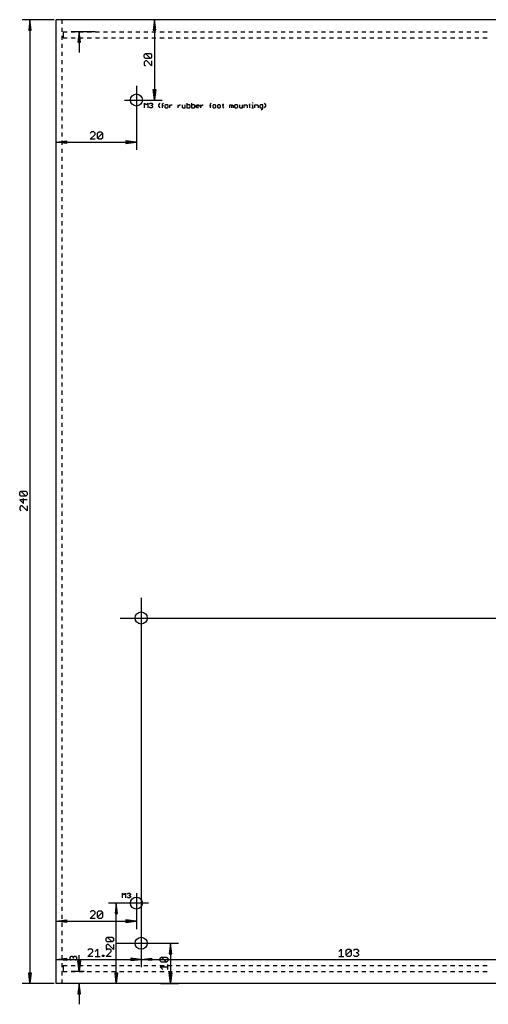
# Model space of a CAD drawing. Extents: x -279 to 630, y -428 to 126.
# Tile 10 of 14: x 331 to 448, y -285 to -40. Entities that reach past the tile are written whole.
import ezdxf

# ---------------------------------------------------------------- set-up
doc = ezdxf.new("R2010")
doc.units = 0
doc.layers.add('20', color=7, linetype='CONTINUOUS')
doc.layers.add('47', color=140, linetype='CONTINUOUS')

msp = doc.modelspace()

# ---------------------------------------------------------------- linework, layer by layer
at = {"layer": '20'}
for p, q in [((341.5, -40), (340, -40)), ((340, -280), (340, -40)), ((628.5, -40), (341.5, -40)), ((341.5, -41.0083), (341.5, -40)), ((341.5, -43.0167), (341.5, -42.0083)), ((341.5, -45.025), (341.5, -44.0167)), ((341.75, -43), (342.7605, -43)), ((341.75, -43), (341.75, -44.5)), ((343.7605, -43), (344.771, -43)), ((345.771, -43), (346.7815, -43)), ((347.7815, -43), (348.792, -43)), ((349.792, -43), (350.8024, -43)), ((351.8024, -43), (352.8129, -43)), ((353.8129, -43), (354.8234, -43)), ((355.8234, -43), (356.8339, -43)), ((357.8339, -43), (358.8444, -43)), ((359.8444, -43), (360.8549, -43)), ((361.8549, -43), (362.8654, -43)), ((363.8654, -43), (364.8759, -43)), ((365.8759, -43), (366.8864, -43)), ((367.8864, -43), (368.8969, -43)), ((369.8969, -43), (370.9073, -43)), ((371.9073, -43), (372.9178, -43)), ((373.9178, -43), (374.9283, -43)), ((375.9283, -43), (376.9388, -43)), ((377.9388, -43), (378.9493, -43)), ((379.9493, -43), (380.9598, -43)), ((381.9598, -43), (382.9703, -43)), ((383.9703, -43), (384.9808, -43)), ((385.9808, -43), (386.9913, -43)), ((387.9913, -43), (389.0017, -43)), ((390.0017, -43), (391.0122, -43)), ((392.0122, -43), (393.0227, -43)), ((394.0227, -43), (395.0332, -43)), ((396.0332, -43), (397.0437, -43)), ((398.0437, -43), (399.0542, -43)), ((400.0542, -43), (401.0647, -43)), ((402.0647, -43), (403.0752, -43)), ((404.0752, -43), (405.0857, -43)), ((406.0857, -43), (407.0962, -43)), ((408.0962, -43), (409.1066, -43)), ((410.1066, -43), (411.1171, -43)), ((412.1171, -43), (413.1276, -43)), ((414.1276, -43), (415.1381, -43)), ((416.1381, -43), (417.1486, -43)), ((418.1486, -43), (419.1591, -43)), ((420.1591, -43), (421.1696, -43)), ((422.1696, -43), (423.1801, -43)), ((424.1801, -43), (425.1906, -43)), ((426.1906, -43), (427.2011, -43)), ((428.2011, -43), (429.2115, -43)), ((430.2115, -43), (431.222, -43)), ((432.222, -43), (433.2325, -43)), ((434.2325, -43), (435.243, -43)), ((436.243, -43), (437.2535, -43)), ((438.2535, -43), (439.264, -43)), ((440.264, -43), (441.2745, -43)), ((442.2745, -43), (443.285, -43)), ((444.285, -43), (445.2955, -43)), ((446.2955, -43), (447.3059, -43)), ((341.5, -47.0333), (341.5, -46.025)), ((341.75, -44.5), (342.7605, -44.5)), ((343.7605, -44.5), (344.771, -44.5)), ((345.771, -44.5), (346.7815, -44.5)), ((347.7815, -44.5), (348.792, -44.5)), ((349.792, -44.5), (350.8024, -44.5)), ((351.8024, -44.5), (352.8129, -44.5)), ((353.8129, -44.5), (354.8234, -44.5)), ((355.8234, -44.5), (356.8339, -44.5)), ((357.8339, -44.5), (358.8444, -44.5)), ((359.8444, -44.5), (360.8549, -44.5)), ((361.8549, -44.5), (362.8654, -44.5)), ((363.8654, -44.5), (364.8759, -44.5)), ((365.8759, -44.5), (366.8864, -44.5)), ((367.8864, -44.5), (368.8969, -44.5)), ((369.8969, -44.5), (370.9073, -44.5)), ((371.9073, -44.5), (372.9178, -44.5)), ((373.9178, -44.5), (374.9283, -44.5)), ((375.9283, -44.5), (376.9388, -44.5)), ((377.9388, -44.5), (378.9493, -44.5)), ((379.9493, -44.5), (380.9598, -44.5)), ((381.9598, -44.5), (382.9703, -44.5)), ((383.9703, -44.5), (384.9808, -44.5)), ((385.9808, -44.5), (386.9913, -44.5)), ((387.9913, -44.5), (389.0017, -44.5)), ((390.0017, -44.5), (391.0122, -44.5)), ((392.0122, -44.5), (393.0227, -44.5)), ((394.0227, -44.5), (395.0332, -44.5)), ((396.0332, -44.5), (397.0437, -44.5)), ((398.0437, -44.5), (399.0542, -44.5)), ((400.0542, -44.5), (401.0647, -44.5)), ((402.0647, -44.5), (403.0752, -44.5)), ((404.0752, -44.5), (405.0857, -44.5)), ((406.0857, -44.5), (407.0962, -44.5)), ((408.0962, -44.5), (409.1066, -44.5)), ((410.1066, -44.5), (411.1171, -44.5)), ((412.1171, -44.5), (413.1276, -44.5)), ((414.1276, -44.5), (415.1381, -44.5)), ((416.1381, -44.5), (417.1486, -44.5)), ((418.1486, -44.5), (419.1591, -44.5)), ((420.1591, -44.5), (421.1696, -44.5)), ((422.1696, -44.5), (423.1801, -44.5)), ((424.1801, -44.5), (425.1906, -44.5)), ((426.1906, -44.5), (427.2011, -44.5)), ((428.2011, -44.5), (429.2115, -44.5)), ((430.2115, -44.5), (431.222, -44.5)), ((432.222, -44.5), (433.2325, -44.5)), ((434.2325, -44.5), (435.243, -44.5)), ((436.243, -44.5), (437.2535, -44.5)), ((438.2535, -44.5), (439.264, -44.5)), ((440.264, -44.5), (441.2745, -44.5)), ((442.2745, -44.5), (443.285, -44.5)), ((444.285, -44.5), (445.2955, -44.5)), ((446.2955, -44.5), (447.3059, -44.5)), ((341.5, -49.0417), (341.5, -48.0333)), ((341.5, -51.05), (341.5, -50.0417)), ((341.5, -53.0583), (341.5, -52.05)), ((341.5, -55.0667), (341.5, -54.0583)), ((341.5, -57.075), (341.5, -56.0667)), ((341.5, -59.0833), (341.5, -58.075)), ((341.5, -61.0917), (341.5, -60.0833)), ((341.5, -63.1), (341.5, -62.0917)), ((341.5, -65.1083), (341.5, -64.1)), ((341.5, -67.1167), (341.5, -66.1083)), ((341.5, -69.125), (341.5, -68.1167)), ((341.5, -71.1333), (341.5, -70.125)), ((341.5, -73.1417), (341.5, -72.1333)), ((341.5, -75.15), (341.5, -74.1417)), ((341.5, -77.1583), (341.5, -76.15)), ((341.5, -79.1667), (341.5, -78.1583)), ((341.5, -81.175), (341.5, -80.1667)), ((341.5, -83.1833), (341.5, -82.175)), ((341.5, -85.1917), (341.5, -84.1833)), ((341.5, -87.2), (341.5, -86.1917)), ((341.5, -89.2083), (341.5, -88.2)), ((341.5, -91.2167), (341.5, -90.2083)), ((341.5, -93.225), (341.5, -92.2167)), ((341.5, -95.2333), (341.5, -94.225)), ((341.5, -97.2417), (341.5, -96.2333)), ((341.5, -99.25), (341.5, -98.2417)), ((341.5, -101.2583), (341.5, -100.25)), ((341.5, -103.2667), (341.5, -102.2583)), ((341.5, -105.275), (341.5, -104.2667)), ((341.5, -107.2833), (341.5, -106.275)), ((341.5, -109.2917), (341.5, -108.2833)), ((341.5, -111.3), (341.5, -110.2917)), ((341.5, -113.3083), (341.5, -112.3)), ((341.5, -115.3167), (341.5, -114.3083)), ((341.5, -117.325), (341.5, -116.3167)), ((341.5, -119.3333), (341.5, -118.325)), ((341.5, -121.3417), (341.5, -120.3333)), ((341.5, -123.35), (341.5, -122.3417)), ((341.5, -125.3583), (341.5, -124.35)), ((341.5, -127.3667), (341.5, -126.3583)), ((341.5, -129.375), (341.5, -128.3667)), ((341.5, -131.3833), (341.5, -130.375)), ((341.5, -133.3917), (341.5, -132.3833)), ((341.5, -135.4), (341.5, -134.3917)), ((341.5, -137.4083), (341.5, -136.4)), ((341.5, -139.4167), (341.5, -138.4083)), ((341.5, -141.425), (341.5, -140.4167)), ((341.5, -143.4333), (341.5, -142.425)), ((341.5, -145.4417), (341.5, -144.4333)), ((341.5, -147.45), (341.5, -146.4417)), ((341.5, -149.4583), (341.5, -148.45)), ((341.5, -151.4667), (341.5, -150.4583)), ((341.5, -153.475), (341.5, -152.4667)), ((341.5, -155.4833), (341.5, -154.475)), ((341.5, -157.4917), (341.5, -156.4833)), ((341.5, -159.5), (341.5, -158.4917)), ((341.5, -161.5083), (341.5, -160.5)), ((341.5, -163.5167), (341.5, -162.5083)), ((341.5, -165.525), (341.5, -164.5167)), ((341.5, -167.5333), (341.5, -166.525)), ((341.5, -169.5417), (341.5, -168.5333)), ((341.5, -171.55), (341.5, -170.5417)), ((341.5, -173.5583), (341.5, -172.55)), ((341.5, -175.5667), (341.5, -174.5583)), ((341.5, -177.575), (341.5, -176.5667)), ((341.5, -179.5833), (341.5, -178.575)), ((341.5, -181.5917), (341.5, -180.5833)), ((341.5, -183.6), (341.5, -182.5917)), ((341.5, -185.6083), (341.5, -184.6)), ((341.5, -187.6167), (341.5, -186.6083)), ((341.5, -189.625), (341.5, -188.6167)), ((341.5, -191.6333), (341.5, -190.625)), ((341.5, -193.6417), (341.5, -192.6333)), ((341.5, -195.65), (341.5, -194.6417)), ((341.5, -197.6583), (341.5, -196.65)), ((341.5, -199.6667), (341.5, -198.6583)), ((341.5, -201.675), (341.5, -200.6667)), ((341.5, -203.6833), (341.5, -202.675)), ((341.5, -205.6917), (341.5, -204.6833)), ((341.5, -207.7), (341.5, -206.6917)), ((341.5, -209.7083), (341.5, -208.7)), ((341.5, -211.7167), (341.5, -210.7083)), ((341.5, -213.725), (341.5, -212.7167)), ((341.5, -215.7333), (341.5, -214.725)), ((341.5, -217.7417), (341.5, -216.7333)), ((341.5, -219.75), (341.5, -218.7417)), ((341.5, -221.7583), (341.5, -220.75)), ((341.5, -223.7667), (341.5, -222.7583)), ((341.5, -225.775), (341.5, -224.7667)), ((341.5, -227.7833), (341.5, -226.775)), ((341.5, -229.7917), (341.5, -228.7833)), ((341.5, -231.8), (341.5, -230.7917)), ((341.5, -233.8083), (341.5, -232.8)), ((341.5, -235.8167), (341.5, -234.8083)), ((341.5, -237.825), (341.5, -236.8167)), ((341.5, -239.8333), (341.5, -238.825)), ((341.5, -241.8417), (341.5, -240.8333)), ((341.5, -243.85), (341.5, -242.8417)), ((341.5, -245.8583), (341.5, -244.85)), ((341.5, -247.8667), (341.5, -246.8583)), ((341.5, -249.875), (341.5, -248.8667)), ((341.5, -251.8833), (341.5, -250.875)), ((341.5, -253.8917), (341.5, -252.8833)), ((341.5, -255.9), (341.5, -254.8917)), ((341.5, -257.9083), (341.5, -256.9)), ((341.5, -259.9167), (341.5, -258.9083)), ((341.5, -261.925), (341.5, -260.9167)), ((341.5, -263.9333), (341.5, -262.925)), ((341.5, -265.9417), (341.5, -264.9333)), ((341.5, -267.95), (341.5, -266.9417)), ((341.5, -269.9583), (341.5, -268.95)), ((341.5, -271.9667), (341.5, -270.9583)), ((341.5, -273.975), (341.5, -272.9667)), ((341.5, -275.9833), (341.5, -274.975)), ((341.5, -277.9917), (341.5, -276.9833)), ((341.75, -275.5), (342.7605, -275.5)), ((341.75, -275.5), (341.75, -277)), ((341.75, -277), (342.7605, -277)), ((343.7605, -275.5), (344.771, -275.5)), ((343.7605, -277), (344.771, -277)), ((345.771, -275.5), (346.7815, -275.5)), ((345.771, -277), (346.7815, -277)), ((347.7815, -275.5), (348.792, -275.5)), ((347.7815, -277), (348.792, -277)), ((349.792, -275.5), (350.8024, -275.5)), ((349.792, -277), (350.8024, -277)), ((351.8024, -275.5), (352.8129, -275.5)), ((351.8024, -277), (352.8129, -277)), ((353.8129, -275.5), (354.8234, -275.5)), ((353.8129, -277), (354.8234, -277)), ((355.8234, -275.5), (356.8339, -275.5)), ((355.8234, -277), (356.8339, -277)), ((357.8339, -275.5), (358.8444, -275.5)), ((357.8339, -277), (358.8444, -277)), ((359.8444, -275.5), (360.8549, -275.5)), ((359.8444, -277), (360.8549, -277)), ((361.8549, -275.5), (362.8654, -275.5)), ((361.8549, -277), (362.8654, -277)), ((363.8654, -275.5), (364.8759, -275.5)), ((363.8654, -277), (364.8759, -277)), ((365.8759, -275.5), (366.8864, -275.5)), ((365.8759, -277), (366.8864, -277)), ((367.8864, -275.5), (368.8969, -275.5)), ((367.8864, -277), (368.8969, -277)), ((369.8969, -275.5), (370.9073, -275.5)), ((369.8969, -277), (370.9073, -277)), ((371.9073, -275.5), (372.9178, -275.5)), ((371.9073, -277), (372.9178, -277)), ((373.9178, -275.5), (374.9283, -275.5)), ((373.9178, -277), (374.9283, -277)), ((375.9283, -275.5), (376.9388, -275.5)), ((375.9283, -277), (376.9388, -277)), ((377.9388, -275.5), (378.9493, -275.5)), ((377.9388, -277), (378.9493, -277)), ((379.9493, -275.5), (380.9598, -275.5)), ((379.9493, -277), (380.9598, -277)), ((381.9598, -275.5), (382.9703, -275.5)), ((381.9598, -277), (382.9703, -277)), ((383.9703, -275.5), (384.9808, -275.5)), ((383.9703, -277), (384.9808, -277)), ((385.9808, -275.5), (386.9913, -275.5)), ((385.9808, -277), (386.9913, -277)), ((387.9913, -275.5), (389.0017, -275.5)), ((387.9913, -277), (389.0017, -277)), ((390.0017, -275.5), (391.0122, -275.5)), ((390.0017, -277), (391.0122, -277)), ((392.0122, -275.5), (393.0227, -275.5)), ((392.0122, -277), (393.0227, -277)), ((394.0227, -275.5), (395.0332, -275.5)), ((394.0227, -277), (395.0332, -277)), ((396.0332, -275.5), (397.0437, -275.5)), ((396.0332, -277), (397.0437, -277)), ((398.0437, -275.5), (399.0542, -275.5)), ((398.0437, -277), (399.0542, -277)), ((400.0542, -275.5), (401.0647, -275.5)), ((400.0542, -277), (401.0647, -277)), ((402.0647, -275.5), (403.0752, -275.5)), ((402.0647, -277), (403.0752, -277)), ((404.0752, -275.5), (405.0857, -275.5)), ((404.0752, -277), (405.0857, -277)), ((406.0857, -275.5), (407.0962, -275.5)), ((406.0857, -277), (407.0962, -277)), ((408.0962, -275.5), (409.1066, -275.5)), ((408.0962, -277), (409.1066, -277)), ((410.1066, -275.5), (411.1171, -275.5)), ((410.1066, -277), (411.1171, -277)), ((412.1171, -275.5), (413.1276, -275.5)), ((412.1171, -277), (413.1276, -277)), ((414.1276, -275.5), (415.1381, -275.5)), ((414.1276, -277), (415.1381, -277)), ((416.1381, -275.5), (417.1486, -275.5)), ((416.1381, -277), (417.1486, -277)), ((418.1486, -275.5), (419.1591, -275.5)), ((418.1486, -277), (419.1591, -277)), ((420.1591, -275.5), (421.1696, -275.5)), ((420.1591, -277), (421.1696, -277)), ((422.1696, -275.5), (423.1801, -275.5)), ((422.1696, -277), (423.1801, -277)), ((424.1801, -275.5), (425.1906, -275.5)), ((424.1801, -277), (425.1906, -277)), ((426.1906, -275.5), (427.2011, -275.5)), ((426.1906, -277), (427.2011, -277)), ((428.2011, -275.5), (429.2115, -275.5)), ((428.2011, -277), (429.2115, -277)), ((430.2115, -275.5), (431.222, -275.5)), ((430.2115, -277), (431.222, -277)), ((432.222, -275.5), (433.2325, -275.5)), ((432.222, -277), (433.2325, -277)), ((434.2325, -275.5), (435.243, -275.5)), ((434.2325, -277), (435.243, -277)), ((436.243, -275.5), (437.2535, -275.5)), ((436.243, -277), (437.2535, -277)), ((438.2535, -275.5), (439.264, -275.5)), ((438.2535, -277), (439.264, -277)), ((440.264, -275.5), (441.2745, -275.5)), ((440.264, -277), (441.2745, -277)), ((442.2745, -275.5), (443.285, -275.5)), ((442.2745, -277), (443.285, -277)), ((444.285, -275.5), (445.2955, -275.5)), ((444.285, -277), (445.2955, -277)), ((446.2955, -275.5), (447.3059, -275.5)), ((446.2955, -277), (447.3059, -277)), ((341.5, -280), (341.5, -278.9917)), ((341.5, -280), (340, -280)), ((628.5, -280), (341.5, -280))]:
    msp.add_line(p, q, dxfattribs=at)
for centre in [(360, -60), (361.2, -189), (360, -260), (361.2, -270)]:
    msp.add_circle(centre, 1.5, dxfattribs=at)
at = {"layer": '47'}
for p, q in [((339.5, -40), (331.55, -40)), ((333.5, -40.065), (333.1808, -42.6)), ((333.5, -40.065), (333.24, -42.6)), ((333.5, -40.065), (333.37, -42.6)), ((333.5, -40.065), (333.5, -279.935)), ((333.8192, -42.6), (333.5, -40.065)), ((333.63, -42.6), (333.5, -40.065)), ((333.76, -42.6), (333.5, -40.065)), ((347, -40), (343.8, -40)), ((370.5, -40), (362.55, -40)), ((364.5, -40.065), (364.1808, -42.6)), ((364.5, -40.065), (364.24, -42.6)), ((364.5, -40.065), (364.37, -42.6)), ((364.5, -40.065), (364.5, -59.935)), ((364.8192, -42.6), (364.5, -40.065)), ((364.63, -42.6), (364.5, -40.065)), ((364.76, -42.6), (364.5, -40.065)), ((333.1808, -42.6), (333.8192, -42.6)), ((349.75, -43), (343.8, -43)), ((345.75, -43.065), (345.4308, -45.6)), ((345.75, -43.065), (345.49, -45.6)), ((345.75, -43.065), (345.62, -45.6)), ((345.75, -43.065), (345.75, -48.2)), ((346.0692, -45.6), (345.75, -43.065)), ((345.88, -45.6), (345.75, -43.065)), ((346.01, -45.6), (345.75, -43.065)), ((364.1808, -42.6), (364.8192, -42.6)), ((345.4308, -45.6), (346.0692, -45.6)), ((361.9446, -48.7509), (362.2528, -48.4427)), ((361.9446, -49.3673), (361.9446, -48.7509)), ((362.2528, -48.4427), (363.4856, -48.4427)), ((363.4856, -49.6755), (362.2528, -48.4427)), ((363.4856, -48.4427), (363.7938, -48.7509)), ((363.7938, -48.7509), (363.7938, -49.3673)), ((362.2528, -49.6755), (361.9446, -49.3673)), ((362.2528, -50.2843), (361.9446, -50.5925)), ((361.9446, -50.5925), (361.9446, -51.2089)), ((361.9446, -51.2089), (362.2528, -51.5171)), ((363.4856, -49.6755), (362.2528, -49.6755)), ((362.561, -50.2843), (362.2528, -50.2843)), ((363.7938, -51.5171), (362.561, -50.2843)), ((363.7938, -49.3673), (363.4856, -49.6755)), ((363.7938, -50.2843), (363.7938, -51.5171)), ((360, -56.5), (360, -72.45)), ((364.5, -59.935), (364.1808, -57.4)), ((364.1808, -57.4), (364.8192, -57.4)), ((364.5, -59.935), (364.24, -57.4)), ((364.5, -59.935), (364.37, -57.4)), ((364.8192, -57.4), (364.5, -59.935)), ((364.63, -57.4), (364.5, -59.935)), ((364.76, -57.4), (364.5, -59.935)), ((357, -60), (366.45, -60)), ((362.0508, -61.9492), (362.0508, -60.7798)), ((362.0508, -60.7798), (362.4406, -61.1696)), ((362.4406, -61.1696), (362.8304, -60.7798)), ((362.8304, -60.7798), (362.8304, -61.9492)), ((363.2202, -60.9747), (363.4151, -60.7798)), ((363.4151, -60.7798), (363.8049, -60.7798)), ((363.8049, -60.7798), (363.9998, -60.9747)), ((363.9998, -61.1696), (363.8049, -61.3645)), ((363.9998, -60.9747), (363.9998, -61.1696)), ((365.559, -61.1696), (365.9488, -60.7798)), ((365.559, -61.5594), (365.559, -61.1696)), ((366.5335, -60.9747), (366.7284, -60.7798)), ((366.5335, -61.9492), (366.5335, -60.9747)), ((367.3131, -61.1696), (367.1182, -61.3645)), ((367.7029, -61.1696), (367.3131, -61.1696)), ((367.8978, -61.3645), (367.7029, -61.1696)), ((368.2876, -61.9492), (368.2876, -61.1696)), ((368.2876, -61.5594), (368.6774, -61.1696)), ((368.6774, -61.1696), (368.8723, -61.1696)), ((370.4315, -61.9492), (370.4315, -61.1696)), ((370.4315, -61.5594), (370.8213, -61.1696)), ((370.8213, -61.1696), (371.0162, -61.1696)), ((371.406, -61.1696), (371.406, -61.7543)), ((372.1856, -61.9492), (372.1856, -61.1696)), ((372.5754, -60.7798), (372.5754, -61.9492)), ((373.1601, -61.1696), (372.5754, -61.1696)), ((373.355, -61.3645), (373.1601, -61.1696)), ((373.7448, -60.7798), (373.7448, -61.9492)), ((374.3295, -61.1696), (373.7448, -61.1696)), ((374.5244, -61.3645), (374.3295, -61.1696)), ((374.9142, -61.3645), (375.1091, -61.1696)), ((375.1091, -61.1696), (375.4989, -61.1696)), ((375.4989, -61.1696), (375.6938, -61.3645)), ((376.0836, -61.9492), (376.0836, -61.1696)), ((376.0836, -61.5594), (376.4734, -61.1696)), ((376.4734, -61.1696), (376.6683, -61.1696)), ((378.4223, -60.9747), (378.6173, -60.7798)), ((378.4223, -61.9492), (378.4223, -60.9747)), ((379.2019, -61.1696), (379.007, -61.3645)), ((379.5917, -61.1696), (379.2019, -61.1696)), ((379.7866, -61.3645), (379.5917, -61.1696)), ((380.3713, -61.1696), (380.1764, -61.3645)), ((380.7611, -61.1696), (380.3713, -61.1696)), ((380.956, -61.3645), (380.7611, -61.1696)), ((381.3458, -61.1696), (381.7356, -61.1696)), ((381.5407, -60.9747), (381.5407, -61.7543)), ((383.2948, -61.9492), (383.2948, -61.1696)), ((383.2948, -61.1696), (383.4897, -61.1696)), ((383.4897, -61.1696), (383.6846, -61.3645)), ((383.6846, -61.3645), (383.8795, -61.1696)), ((383.8795, -61.1696), (384.0744, -61.3645)), ((384.6591, -61.1696), (384.4642, -61.3645)), ((385.0489, -61.1696), (384.6591, -61.1696)), ((385.2438, -61.3645), (385.0489, -61.1696)), ((385.6336, -61.1696), (385.6336, -61.7543)), ((386.4132, -61.9492), (386.4132, -61.1696)), ((386.803, -61.9492), (386.803, -61.1696)), ((386.803, -61.1696), (387.3877, -61.1696)), ((387.3877, -61.1696), (387.5826, -61.3645)), ((387.9724, -61.1696), (388.3622, -61.1696)), ((388.1673, -60.9747), (388.1673, -61.7543)), ((388.752, -61.1696), (388.9469, -61.1696)), ((388.9469, -60.5849), (388.9469, -60.7798)), ((388.9469, -61.1696), (388.9469, -61.9492)), ((389.5316, -61.9492), (389.5316, -61.1696)), ((389.5316, -61.1696), (390.1163, -61.1696)), ((390.1163, -61.1696), (390.3112, -61.3645)), ((390.8959, -61.1696), (390.701, -61.3645)), ((391.4806, -61.1696), (390.8959, -61.1696)), ((391.4806, -62.1441), (391.4806, -61.1696)), ((392.2602, -61.1696), (391.8704, -60.7798)), ((392.2602, -61.5594), (392.2602, -61.1696)), ((363.4151, -61.9492), (363.2202, -61.7543)), ((363.8049, -61.9492), (363.4151, -61.9492)), ((363.8049, -61.3645), (363.61, -61.3645)), ((363.8049, -61.3645), (363.9998, -61.5594)), ((363.9998, -61.7543), (363.8049, -61.9492)), ((363.9998, -61.5594), (363.9998, -61.7543)), ((365.9488, -61.9492), (365.559, -61.5594)), ((366.3386, -61.3645), (366.7284, -61.3645)), ((367.1182, -61.3645), (367.1182, -61.7543)), ((367.1182, -61.7543), (367.3131, -61.9492)), ((367.3131, -61.9492), (367.7029, -61.9492)), ((367.7029, -61.9492), (367.8978, -61.7543)), ((367.8978, -61.7543), (367.8978, -61.3645)), ((371.406, -61.7543), (371.6009, -61.9492)), ((371.6009, -61.9492), (372.1856, -61.9492)), ((372.5754, -61.9492), (373.1601, -61.9492)), ((373.1601, -61.9492), (373.355, -61.7543)), ((373.355, -61.7543), (373.355, -61.3645)), ((373.7448, -61.9492), (374.3295, -61.9492)), ((374.3295, -61.9492), (374.5244, -61.7543)), ((374.5244, -61.7543), (374.5244, -61.3645)), ((374.9142, -61.7543), (374.9142, -61.3645)), ((375.6938, -61.5594), (374.9142, -61.5594)), ((375.1091, -61.9492), (374.9142, -61.7543)), ((375.4989, -61.9492), (375.1091, -61.9492)), ((375.6938, -61.3645), (375.6938, -61.5594)), ((378.2275, -61.3645), (378.6173, -61.3645)), ((379.007, -61.3645), (379.007, -61.7543)), ((379.007, -61.7543), (379.2019, -61.9492)), ((379.2019, -61.9492), (379.5917, -61.9492)), ((379.5917, -61.9492), (379.7866, -61.7543)), ((379.7866, -61.7543), (379.7866, -61.3645)), ((380.1764, -61.3645), (380.1764, -61.7543)), ((380.1764, -61.7543), (380.3713, -61.9492)), ((380.3713, -61.9492), (380.7611, -61.9492)), ((380.7611, -61.9492), (380.956, -61.7543)), ((380.956, -61.7543), (380.956, -61.3645)), ((381.5407, -61.7543), (381.7356, -61.9492)), ((383.6846, -61.3645), (383.6846, -61.9492)), ((384.0744, -61.3645), (384.0744, -61.9492)), ((384.4642, -61.3645), (384.4642, -61.7543)), ((384.4642, -61.7543), (384.6591, -61.9492)), ((384.6591, -61.9492), (385.0489, -61.9492)), ((385.0489, -61.9492), (385.2438, -61.7543)), ((385.2438, -61.7543), (385.2438, -61.3645)), ((385.6336, -61.7543), (385.8285, -61.9492)), ((385.8285, -61.9492), (386.4132, -61.9492)), ((387.5826, -61.3645), (387.5826, -61.9492)), ((388.1673, -61.7543), (388.3622, -61.9492)), ((388.752, -61.9492), (389.1418, -61.9492)), ((390.3112, -61.3645), (390.3112, -61.9492)), ((390.701, -61.3645), (390.701, -61.7543)), ((390.701, -61.7543), (390.8959, -61.9492)), ((390.8959, -61.9492), (391.4806, -61.9492)), ((391.0908, -62.339), (391.2857, -62.339)), ((391.2857, -62.339), (391.4806, -62.1441)), ((391.8704, -61.9492), (392.2602, -61.5594)), ((340, -71), (340, -68.55)), ((348.7911, -67.9446), (348.4829, -68.2528)), ((348.4829, -69.7938), (349.7157, -68.561)), ((349.4075, -67.9446), (348.7911, -67.9446)), ((349.7157, -68.2528), (349.4075, -67.9446)), ((349.7157, -68.561), (349.7157, -68.2528)), ((350.3245, -68.2528), (350.6327, -67.9446)), ((350.3245, -69.4856), (350.3245, -68.2528)), ((350.3245, -69.4856), (351.5573, -68.2528)), ((350.6327, -67.9446), (351.2491, -67.9446)), ((351.2491, -67.9446), (351.5573, -68.2528)), ((351.5573, -68.2528), (351.5573, -69.4856)), ((340.065, -70.5), (342.6, -70.1808)), ((340.065, -70.5), (342.6, -70.24)), ((340.065, -70.5), (342.6, -70.37)), ((340.065, -70.5), (359.935, -70.5)), ((342.6, -70.8192), (340.065, -70.5)), ((342.6, -70.63), (340.065, -70.5)), ((342.6, -70.76), (340.065, -70.5)), ((342.6, -70.1808), (342.6, -70.8192)), ((349.7157, -69.7938), (348.4829, -69.7938)), ((350.6327, -69.7938), (350.3245, -69.4856)), ((351.2491, -69.7938), (350.6327, -69.7938)), ((351.5573, -69.4856), (351.2491, -69.7938)), ((359.935, -70.5), (357.4, -70.1808)), ((357.4, -70.1808), (357.4, -70.8192)), ((359.935, -70.5), (357.4, -70.24)), ((359.935, -70.5), (357.4, -70.37)), ((357.4, -70.8192), (359.935, -70.5)), ((357.4, -70.63), (359.935, -70.5)), ((357.4, -70.76), (359.935, -70.5)), ((330.9446, -157.7082), (331.2528, -157.4)), ((330.9446, -158.3246), (330.9446, -157.7082)), ((331.2528, -158.6328), (330.9446, -158.3246)), ((331.2528, -157.4), (332.4856, -157.4)), ((332.4856, -158.6328), (331.2528, -157.4)), ((332.4856, -158.6328), (331.2528, -158.6328)), ((331.8692, -160.4744), (331.8692, -159.2416)), ((332.4856, -157.4), (332.7938, -157.7082)), ((332.7938, -158.3246), (332.4856, -158.6328)), ((332.7938, -157.7082), (332.7938, -158.3246)), ((332.7938, -159.5498), (330.9446, -159.5498)), ((330.9446, -159.5498), (331.8692, -160.4744)), ((331.2528, -161.0832), (330.9446, -161.3913)), ((330.9446, -161.3913), (330.9446, -162.0077)), ((331.561, -161.0832), (331.2528, -161.0832)), ((332.7938, -162.3159), (331.561, -161.0832)), ((332.7938, -161.0832), (332.7938, -162.3159)), ((330.9446, -162.0077), (331.2528, -162.3159)), ((361.2, -184), (361.2, -275.95)), ((356, -189), (470.95, -189)), ((356.5508, -258.6992), (356.5508, -257.5298)), ((356.5508, -257.5298), (356.9406, -257.9196)), ((356.9406, -257.9196), (357.3304, -257.5298)), ((357.3304, -257.5298), (357.3304, -258.6992)), ((357.7202, -257.7247), (357.9151, -257.5298)), ((357.9151, -258.6992), (357.7202, -258.5043)), ((357.9151, -257.5298), (358.3049, -257.5298)), ((358.3049, -258.6992), (357.9151, -258.6992)), ((358.3049, -258.1145), (358.11, -258.1145)), ((358.3049, -257.5298), (358.4998, -257.7247)), ((358.4998, -257.9196), (358.3049, -258.1145)), ((358.3049, -258.1145), (358.4998, -258.3094)), ((358.4998, -258.5043), (358.3049, -258.6992)), ((358.4998, -257.7247), (358.4998, -257.9196)), ((358.4998, -258.3094), (358.4998, -258.5043)), ((360, -257.5), (360, -266.45)), ((348.7911, -261.9446), (348.4829, -262.2528)), ((349.4075, -261.9446), (348.7911, -261.9446)), ((349.7157, -262.2528), (349.4075, -261.9446)), ((349.7157, -262.561), (349.7157, -262.2528)), ((350.3245, -262.2528), (350.6327, -261.9446)), ((350.3245, -263.4856), (350.3245, -262.2528)), ((350.3245, -263.4856), (351.5573, -262.2528)), ((350.6327, -261.9446), (351.2491, -261.9446)), ((351.2491, -261.9446), (351.5573, -262.2528)), ((351.5573, -262.2528), (351.5573, -263.4856)), ((363, -260), (353.05, -260)), ((355, -260.065), (354.6808, -262.6)), ((355, -260.065), (354.74, -262.6)), ((355, -260.065), (354.87, -262.6)), ((355, -279.935), (355, -260.065)), ((355.3192, -262.6), (355, -260.065)), ((355.13, -262.6), (355, -260.065)), ((355.26, -262.6), (355, -260.065)), ((340, -265), (340, -262.55)), ((340.065, -264.5), (342.6, -264.1808)), ((340.065, -264.5), (342.6, -264.24)), ((340.065, -264.5), (342.6, -264.37)), ((340.065, -264.5), (359.935, -264.5)), ((342.6, -264.8192), (340.065, -264.5)), ((342.6, -264.63), (340.065, -264.5)), ((342.6, -264.76), (340.065, -264.5)), ((342.6, -264.1808), (342.6, -264.8192)), ((348.4829, -263.7938), (349.7157, -262.561)), ((349.7157, -263.7938), (348.4829, -263.7938)), ((350.6327, -263.7938), (350.3245, -263.4856)), ((351.2491, -263.7938), (350.6327, -263.7938)), ((351.5573, -263.4856), (351.2491, -263.7938)), ((354.6808, -262.6), (355.3192, -262.6)), ((359.935, -264.5), (357.4, -264.1808)), ((357.4, -264.1808), (357.4, -264.8192)), ((359.935, -264.5), (357.4, -264.24)), ((359.935, -264.5), (357.4, -264.37)), ((357.4, -264.8192), (359.935, -264.5)), ((357.4, -264.63), (359.935, -264.5)), ((357.4, -264.76), (359.935, -264.5)), ((361.2, -264), (361.2, -275.95)), ((352.4446, -268.7509), (352.7528, -268.4427)), ((352.4446, -269.3673), (352.4446, -268.7509)), ((352.7528, -269.6755), (352.4446, -269.3673)), ((352.7528, -268.4427), (353.9856, -268.4427)), ((353.9856, -269.6755), (352.7528, -268.4427)), ((353.9856, -269.6755), (352.7528, -269.6755)), ((353.9856, -268.4427), (354.2938, -268.7509)), ((354.2938, -269.3673), (353.9856, -269.6755)), ((354.2938, -268.7509), (354.2938, -269.3673)), ((340, -277), (340, -272.05)), ((348.1951, -271.4446), (347.8869, -271.7528)), ((347.8869, -273.2938), (349.1197, -272.061)), ((348.8115, -271.4446), (348.1951, -271.4446)), ((349.1197, -271.7528), (348.8115, -271.4446)), ((349.1197, -272.061), (349.1197, -271.7528)), ((349.7284, -272.061), (350.3448, -271.4446)), ((350.3448, -271.4446), (350.3448, -273.2938)), ((352.7528, -270.2843), (352.4446, -270.5925)), ((352.4446, -270.5925), (352.4446, -271.2089)), ((352.4446, -271.2089), (352.7528, -271.5171)), ((352.799, -271.4446), (352.4908, -271.7528)), ((352.4908, -273.2938), (353.7236, -272.061)), ((353.061, -270.2843), (352.7528, -270.2843)), ((353.4154, -271.4446), (352.799, -271.4446)), ((354.2938, -271.5171), (353.061, -270.2843)), ((353.7236, -271.7528), (353.4154, -271.4446)), ((353.7236, -272.061), (353.7236, -271.7528)), ((354.2938, -270.2843), (354.2938, -271.5171)), ((355, -270), (370.45, -270)), ((368.5, -270.065), (368.1808, -272.6)), ((368.5, -270.065), (368.24, -272.6)), ((368.5, -270.065), (368.37, -272.6)), ((368.5, -270.065), (368.5, -279.935)), ((368.8192, -272.6), (368.5, -270.065)), ((368.63, -272.6), (368.5, -270.065)), ((368.76, -272.6), (368.5, -270.065)), ((410.3841, -272.061), (411.0005, -271.4446)), ((411.0005, -271.4446), (411.0005, -273.2938)), ((412.2256, -271.7528), (412.5338, -271.4446)), ((412.2256, -272.9856), (412.2256, -271.7528)), ((412.2256, -272.9856), (413.4584, -271.7528)), ((412.5338, -271.4446), (413.1502, -271.4446)), ((413.1502, -271.4446), (413.4584, -271.7528)), ((413.4584, -271.7528), (413.4584, -272.9856)), ((414.0672, -271.7528), (414.3754, -271.4446)), ((414.3754, -271.4446), (414.9918, -271.4446)), ((414.9918, -271.4446), (415.3, -271.7528)), ((415.3, -272.061), (414.9918, -272.3692)), ((415.3, -271.7528), (415.3, -272.061)), ((340.065, -274), (342.6, -273.6808)), ((340.065, -274), (342.6, -273.74)), ((340.065, -274), (342.6, -273.87)), ((340.065, -274), (361.135, -274)), ((342.6, -274.3192), (340.065, -274)), ((342.6, -274.13), (340.065, -274)), ((342.6, -274.26), (340.065, -274)), ((342.6, -273.6808), (342.6, -274.3192)), ((343.485, -273.5103), (343.752, -273.2434)), ((343.485, -274.0442), (343.485, -273.5103)), ((343.752, -274.3111), (343.485, -274.0442)), ((343.752, -273.2434), (344.0189, -273.2434)), ((344.0189, -273.2434), (344.2858, -273.5103)), ((344.2858, -273.5103), (344.5527, -273.2434)), ((344.2858, -273.5103), (344.2858, -273.7772)), ((344.5527, -273.2434), (344.8197, -273.2434)), ((344.8197, -273.2434), (345.0866, -273.5103)), ((345.0866, -274.0442), (344.8197, -274.3111)), ((345.0866, -273.5103), (345.0866, -274.0442)), ((345.75, -276.935), (345.4308, -274.4)), ((345.4308, -274.4), (346.0692, -274.4)), ((345.75, -276.935), (345.49, -274.4)), ((345.75, -276.935), (345.62, -274.4)), ((345.75, -276.935), (345.75, -272.9808)), ((346.0692, -274.4), (345.75, -276.935)), ((345.88, -274.4), (345.75, -276.935)), ((346.01, -274.4), (345.75, -276.935)), ((349.1197, -273.2938), (347.8869, -273.2938)), ((349.7284, -273.2938), (350.9612, -273.2938)), ((351.57, -273.2938), (351.57, -272.9856)), ((351.57, -272.9856), (351.8782, -272.9856)), ((351.8782, -273.2938), (351.57, -273.2938)), ((351.8782, -272.9856), (351.8782, -273.2938)), ((353.7236, -273.2938), (352.4908, -273.2938)), ((361.135, -274), (358.6, -273.6808)), ((358.6, -273.6808), (358.6, -274.3192)), ((361.135, -274), (358.6, -273.74)), ((361.135, -274), (358.6, -273.87)), ((358.6, -274.3192), (361.135, -274)), ((358.6, -274.13), (361.135, -274)), ((358.6, -274.26), (361.135, -274)), ((361.265, -274), (363.8, -273.6808)), ((361.265, -274), (363.8, -273.74)), ((361.265, -274), (363.8, -273.87)), ((361.265, -274), (464.135, -274)), ((363.8, -274.3192), (361.265, -274)), ((363.8, -274.13), (361.265, -274)), ((363.8, -274.26), (361.265, -274)), ((363.8, -273.6808), (363.8, -274.3192)), ((365.9446, -273.7509), (366.2528, -273.4427)), ((365.9446, -274.3673), (365.9446, -273.7509)), ((366.2528, -274.6755), (365.9446, -274.3673)), ((366.2528, -273.4427), (367.4856, -273.4427)), ((367.4856, -274.6755), (366.2528, -273.4427)), ((367.4856, -273.4427), (367.7938, -273.7509)), ((367.7938, -274.3673), (367.4856, -274.6755)), ((367.7938, -273.7509), (367.7938, -274.3673)), ((368.1808, -272.6), (368.8192, -272.6)), ((410.3841, -273.2938), (411.6168, -273.2938)), ((412.5338, -273.2938), (412.2256, -272.9856)), ((413.1502, -273.2938), (412.5338, -273.2938)), ((413.4584, -272.9856), (413.1502, -273.2938)), ((414.3754, -273.2938), (414.0672, -272.9856)), ((414.9918, -273.2938), (414.3754, -273.2938)), ((414.9918, -272.3692), (414.6836, -272.3692)), ((414.9918, -272.3692), (415.3, -272.6774)), ((415.3, -272.9856), (414.9918, -273.2938)), ((415.3, -272.6774), (415.3, -272.9856)), ((347, -277), (343.8, -277)), ((366.561, -276.5171), (365.9446, -275.9007)), ((365.9446, -275.9007), (367.7938, -275.9007)), ((367.4856, -274.6755), (366.2528, -274.6755)), ((367.7938, -276.5171), (367.7938, -275.2843)), ((333.5, -279.935), (333.1808, -277.4)), ((333.1808, -277.4), (333.8192, -277.4)), ((333.5, -279.935), (333.24, -277.4)), ((333.5, -279.935), (333.37, -277.4)), ((333.8192, -277.4), (333.5, -279.935)), ((333.63, -277.4), (333.5, -279.935)), ((333.76, -277.4), (333.5, -279.935)), ((355, -279.935), (354.6808, -277.4)), ((354.6808, -277.4), (355.3192, -277.4)), ((355, -279.935), (354.74, -277.4)), ((355, -279.935), (354.87, -277.4)), ((355.3192, -277.4), (355, -279.935)), ((355.13, -277.4), (355, -279.935)), ((355.26, -277.4), (355, -279.935)), ((368.5, -279.935), (368.1808, -277.4)), ((368.1808, -277.4), (368.8192, -277.4)), ((368.5, -279.935), (368.24, -277.4)), ((368.5, -279.935), (368.37, -277.4)), ((368.8192, -277.4), (368.5, -279.935)), ((368.63, -277.4), (368.5, -279.935)), ((368.76, -277.4), (368.5, -279.935)), ((339.5, -280), (331.55, -280)), ((349.75, -280), (343.8, -280)), ((345.75, -280.065), (345.4308, -282.6)), ((345.75, -280.065), (345.49, -282.6)), ((345.75, -280.065), (345.62, -282.6)), ((345.75, -280.065), (345.75, -285.2)), ((346.0692, -282.6), (345.75, -280.065)), ((345.88, -282.6), (345.75, -280.065)), ((346.01, -282.6), (345.75, -280.065)), ((361, -280), (353.05, -280)), ((366, -280), (370.45, -280)), ((345.4308, -282.6), (346.0692, -282.6))]:
    msp.add_line(p, q, dxfattribs=at)

doc.saveas('drawing.dxf')
